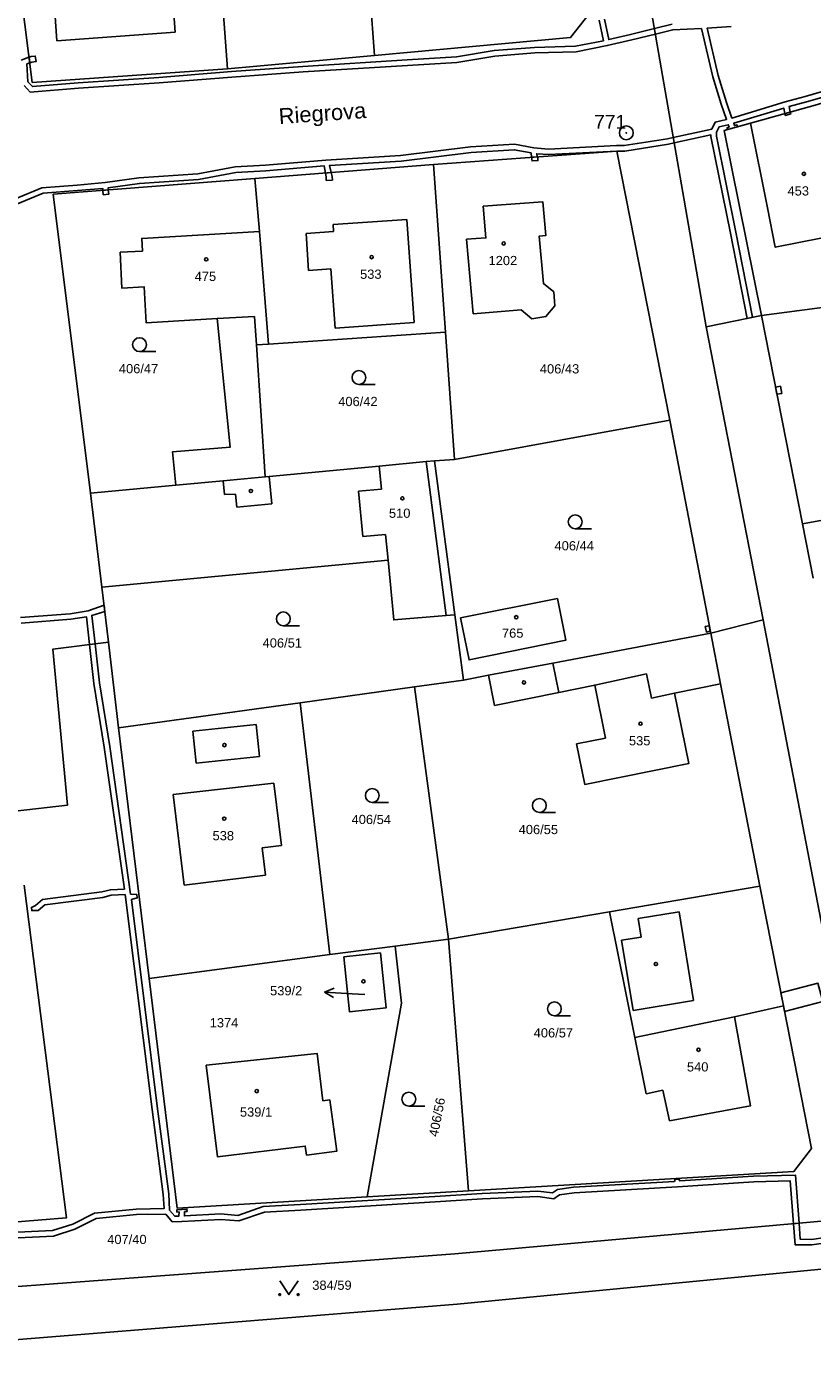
# Model space of a CAD drawing. Header units: metres. Extents: x -747283 to -746243, y -1022515 to -1021544.
# Tile 19 of 43: x -746846 to -746760, y -1022299 to -1022154. Entities that reach past the tile are written whole.
import ezdxf
from ezdxf.enums import TextEntityAlignment as Align

# ---------------------------------------------------------------- set-up
doc = ezdxf.new("R2010")
doc.units = ezdxf.units.M
doc.header["$MEASUREMENT"] = 0
for name, color, linetype in [('1', 251, 'CONTINUOUS'), ('1008', 251, 'CONTINUOUS'), ('101', 251, 'CONTINUOUS'), ('1016', 251, 'CONTINUOUS'), ('1029', 251, 'CONTINUOUS'), ('18', 251, 'CONTINUOUS'), ('21800', 251, 'CONTINUOUS'), ('21900', 251, 'CONTINUOUS'), ('21999', 251, 'CONTINUOUS'), ('23700', 251, 'CONTINUOUS'), ('304', 251, 'CONTINUOUS'), ('314', 251, 'CONTINUOUS'), ('402', 251, 'CONTINUOUS'), ('404', 251, 'CONTINUOUS')]:
    doc.layers.add(name, color=color, linetype=linetype)
doc.styles.add('Arial', font='arial.ttf', dxfattribs={"height": 1})
doc.styles.get("Standard").update_dxf_attribs({"font": 'arial.ttf'})

# ---------------------------------------------------------------- blocks, each defined once
blk = doc.blocks.new('4_02$0')
at = {"layer": '404', "linetype": 'Continuous'}
blk.add_circle((-0.01, 0), 0.175, dxfattribs=at)
blk = doc.blocks.new('1029$2')
at = {"layer": '1029', "color": 0, "linetype": 'Continuous'}
for p, q in [((0, 3), (-0.5, 2)), ((0, 0), (0, 3)), ((0, 3), (0.5, 2))]:
    blk.add_line(p, q, dxfattribs=at)
blk = doc.blocks.new('3_04$4')
at = {"layer": '304', "linetype": 'Continuous'}
blk.add_line((0.01, 0), (1.76, 0), dxfattribs=at)
blk.add_circle((0.01, 0.75), 0.75, dxfattribs=at)
blk = doc.blocks.new('3_14$5')
at = {"layer": '314', "linetype": 'Continuous'}
blk.add_lwpolyline([(-1, 1.5), (0, 0), (1, 1.5)], dxfattribs=at)
for centre in [(-1, 0), (1, 0)]:
    blk.add_circle(centre, 0.1, dxfattribs=at)
blk = doc.blocks.new('$16')
at = {"layer": '1', "linetype": 'Continuous'}
for points in [[(-39.235, -50.61), (-41.145, -51.09), (-43.755, -51.74), (-46.105, -52.28), (-46.565, -50.05)], [(-47.145, -50.19), (-46.685, -52.4), (-49.715, -53), (-54.175, -53.13), (-58.525, -53.47), (-62.635, -54.16), (-67.955, -54.49), (-79.295, -55.18), (-87.015, -55.74), (-94.895, -56.38), (-103.665, -56.95), (-108.615, -57.37), (-109.115, -56.84), (-109.205, -54.92), (-108.905, -54.8), (-108.985, -54.19), (-109.825, -54.5)], [(-110.245, -70.08), (-107.435, -68.94), (-103.735, -68.65), (-100.985, -68.41), (-100.975, -68.63), (-100.385, -68.58), (-100.385, -68.34), (-97.005, -67.88), (-90.605, -67.43), (-86.545, -66.68), (-83.295, -66.49), (-76.985, -65.96), (-76.835, -66.75), (-76.205, -66.7), (-76.385, -65.92), (-68.635, -65.44), (-61.025, -64.51), (-56.355, -64.22), (-54.525, -64.57), (-54.485, -65.04), (-53.885, -64.99), (-53.915, -64.65), (-52.635, -64.75), (-45.245, -64.36), (-44.375, -64.36), (-39.625, -63.62), (-39.005, -63.48), (-35.015, -62.62), (-35.015, -62.79), (-32.915, -73.26), (-31.095, -82.5), (-30.515, -82.38), (-32.335, -73.14), (-34.415, -62.73), (-34.415, -62.32), (-34.135, -61.74), (-33.135, -61.51), (-33.055, -61.77), (-33.275, -61.84), (-33.215, -62.04), (-32.135, -61.73), (-32.205, -61.52), (-32.475, -61.6), (-32.555, -61.35), (-27.125, -59.71), (-27.005, -60.3), (-26.425, -60.14), (-26.545, -59.54), (-24.655, -59.02), (-19.695, -57.6)], [(5.125, -49.27), (0.535, -50.94), (-5.355, -52.83), (-12.945, -55.02), (-19.855, -57.02), (-24.815, -58.44), (-26.975, -59.04), (-32.745, -60.78), (-33.335, -59.1), (-34.225, -56.17), (-35.445, -51.04), (-32.825, -50.85)], [(-109.525, -57.27), (-108.855, -57.99), (-103.625, -57.55), (-94.855, -56.98), (-86.975, -56.34), (-79.255, -55.78), (-67.915, -55.09), (-62.575, -54.76), (-58.445, -54.07), (-54.135, -53.73), (-49.655, -53.6), (-46.275, -52.93), (-43.615, -52.32), (-41.045, -51.68), (-39.155, -51.21), (-36.045, -51.08), (-34.805, -56.33), (-33.915, -59.28), (-33.915, -59.28), (-33.325, -60.93), (-34.555, -61.22), (-34.925, -61.99), (-39.105, -62.89), (-39.725, -63.02), (-44.425, -63.76), (-45.265, -63.76), (-52.625, -64.15), (-54.215, -64.02), (-56.315, -63.62), (-61.085, -63.91), (-68.695, -64.84), (-76.775, -65.34), (-83.335, -65.89), (-86.625, -66.08), (-90.685, -66.83), (-97.065, -67.28), (-100.735, -67.78), (-103.775, -68.05), (-107.575, -68.34), (-110.385, -69.5)]]:
    blk.add_lwpolyline(points, dxfattribs=at)
blk = doc.blocks.new('1_01$20')
at = {"layer": '101', "linetype": 'Continuous'}
for radius in [0.75, 0.03]:
    blk.add_circle((0, 0), radius, dxfattribs=at)

msp = doc.modelspace()

# ---------------------------------------------------------------- linework, layer by layer
at = {"layer": '1029'}
msp.add_line((-746808.93, -1022258.84), (-746810.31, -1022258.76), dxfattribs=at)
at = {"layer": '21800'}
for p, q in [((-746812.37, -1022175.39), (-746804.37, -1022174.83)), ((-746812.32, -1022176.13), (-746812.37, -1022175.39)), ((-746804.37, -1022174.83), (-746803.59, -1022186.01)), ((-746815.32, -1022176.34), (-746812.32, -1022176.13)), ((-746815.04, -1022180.36), (-746815.32, -1022176.34)), ((-746812.61, -1022180.18), (-746815.04, -1022180.36)), ((-746812.16, -1022186.61), (-746812.61, -1022180.18)), ((-746824.96, -1022185.58), (-746820.89, -1022185.34)), ((-746820.89, -1022185.34), (-746820.69, -1022188.42)), ((-746803.59, -1022186.01), (-746812.16, -1022186.61)), ((-746807.38, -1022201.56), (-746807.14, -1022204.05)), ((-746800.13, -1022217.76), (-746802.29, -1022201.08)), ((-746824.16, -1022204.65), (-746824.3, -1022203.16)), ((-746819.32, -1022202.69), (-746819.04, -1022205.67)), ((-746822.96, -1022204.59), (-746824.16, -1022204.65)), ((-746822.83, -1022206.03), (-746822.96, -1022204.59)), ((-746807.14, -1022204.05), (-746809.63, -1022204.29)), ((-746809.63, -1022204.29), (-746809.17, -1022209.21)), ((-746819.04, -1022205.67), (-746822.83, -1022206.03)), ((-746809.17, -1022209.21), (-746806.68, -1022208.98)), ((-746806.68, -1022208.98), (-746806.42, -1022211.77)), ((-746787.91, -1022226.1), (-746788.56, -1022222.92)), ((-746778.39, -1022224.1), (-746784.01, -1022225.31)), ((-746777.83, -1022226.71), (-746778.39, -1022224.1)), ((-746775.35, -1022226.17), (-746777.83, -1022226.71)), ((-746827.61, -1022230.29), (-746820.73, -1022229.58)), ((-746827.25, -1022233.75), (-746827.61, -1022230.29)), ((-746820.73, -1022229.58), (-746820.38, -1022233.04)), ((-746820.38, -1022233.04), (-746827.25, -1022233.75)), ((-746829.74, -1022237.18), (-746818.81, -1022235.94)), ((-746818.81, -1022235.94), (-746817.99, -1022242.69)), ((-746828.54, -1022247.01), (-746829.74, -1022237.18)), ((-746817.99, -1022242.69), (-746820.07, -1022242.95)), ((-746820.07, -1022242.95), (-746819.7, -1022245.92)), ((-746819.7, -1022245.92), (-746828.54, -1022247.01)), ((-746779.29, -1022250.59), (-746774.85, -1022249.87)), ((-746778.96, -1022252.62), (-746779.29, -1022250.59)), ((-746774.85, -1022249.87), (-746773.28, -1022259.49)), ((-746781.11, -1022252.97), (-746778.96, -1022252.62)), ((-746779.85, -1022260.57), (-746781.11, -1022252.97)), ((-746773.28, -1022259.49), (-746779.85, -1022260.57)), ((-746768.86, -1022261.27), (-746779.65, -1022263.52))]:
    msp.add_line(p, q, dxfattribs=at)
at = {"layer": '21900'}
for p, q in [((-746783.39, -1022120.18), (-746771.93, -1022186.48)), ((-746810.26, -1022125.53), (-746807.9, -1022157.05)), ((-746825.24, -1022139.27), (-746823.84, -1022158.5)), ((-746807.9, -1022157.05), (-746823.84, -1022158.5)), ((-746767.1, -1022164.38), (-746765.26, -1022173.56)), ((-746801.5, -1022168.87), (-746820.86, -1022170.4)), ((-746800.2, -1022187.05), (-746801.5, -1022168.87)), ((-746820.86, -1022170.4), (-746820.37, -1022176.13)), ((-746819.37, -1022188.34), (-746820.37, -1022176.13)), ((-746742.44, -1022182.13), (-746765.93, -1022185.23)), ((-746771.93, -1022186.48), (-746765.93, -1022185.23)), ((-746765.93, -1022185.23), (-746761.47, -1022207.82)), ((-746819.37, -1022188.34), (-746800.2, -1022187.05)), ((-746799.22, -1022200.84), (-746800.2, -1022187.05)), ((-746765.72, -1022218.23), (-746771.93, -1022186.48)), ((-746775.86, -1022196.6), (-746799.22, -1022200.84)), ((-746775.86, -1022196.6), (-746771.43, -1022219.66)), ((-746801.39, -1022201), (-746799.22, -1022200.84)), ((-746799.19, -1022217.68), (-746801.39, -1022201)), ((-746829.44, -1022203.64), (-746838.69, -1022204.51)), ((-746838.69, -1022204.51), (-746837.46, -1022214.68)), ((-746761.47, -1022207.82), (-746737.18, -1022203.37)), ((-746761.47, -1022207.82), (-746760.33, -1022213.71)), ((-746836.74, -1022220.64), (-746837.46, -1022214.68)), ((-746799.19, -1022217.68), (-746798.24, -1022224.76)), ((-746771.43, -1022219.66), (-746765.72, -1022218.23)), ((-746770.36, -1022225.17), (-746771.43, -1022219.66)), ((-746836.74, -1022220.64), (-746835.67, -1022229.94)), ((-746803.55, -1022225.5), (-746798.24, -1022224.76)), ((-746798.24, -1022224.76), (-746795.53, -1022224.24)), ((-746815.97, -1022227.22), (-746803.55, -1022225.5)), ((-746799.88, -1022252.86), (-746803.55, -1022225.5)), ((-746766.11, -1022247.11), (-746770.36, -1022225.17)), ((-746815.97, -1022227.22), (-746835.67, -1022229.94)), ((-746812.72, -1022254.52), (-746815.97, -1022227.22)), ((-746835.67, -1022229.94), (-746832.34, -1022257.1)), ((-746766.11, -1022247.11), (-746782.42, -1022249.89)), ((-746763.53, -1022260.08), (-746766.11, -1022247.11)), ((-746799.88, -1022252.86), (-746782.42, -1022249.89)), ((-746812.72, -1022254.52), (-746805.64, -1022253.61)), ((-746805.64, -1022253.61), (-746799.88, -1022252.86)), ((-746797.68, -1022280.13), (-746799.88, -1022252.86)), ((-746832.34, -1022257.1), (-746812.72, -1022254.52)), ((-746808.68, -1022280.78), (-746797.68, -1022280.13))]:
    msp.add_line(p, q, dxfattribs=at)
for points in [[(-746807.9, -1022157.05), (-746786.62, -1022155.09), (-746783.91, -1022151.68), (-746789.37, -1022121.2)], [(-746823.84, -1022158.5), (-746845.01, -1022159.97), (-746848.59, -1022131.95)], [(-746842.35, -1022155.48), (-746829.52, -1022154.51), (-746830.17, -1022145.48), (-746842.96, -1022146.51), (-746842.35, -1022155.48)], [(-746750.13, -1022159.42), (-746760.09, -1022162.44), (-746767.1, -1022164.38)], [(-746765.93, -1022185.23), (-746769.97, -1022165.2), (-746767.1, -1022164.38)], [(-746801.5, -1022168.87), (-746781.62, -1022167.41), (-746775.86, -1022196.6)], [(-746838.69, -1022204.51), (-746842.76, -1022172.1), (-746820.86, -1022170.4)], [(-746797.2, -1022185.05), (-746797.9, -1022176.98), (-746795.81, -1022176.82), (-746796.09, -1022173.4), (-746789.63, -1022172.92), (-746789.29, -1022176.56), (-746790.04, -1022176.64), (-746789.57, -1022181.77), (-746788.44, -1022182.69), (-746788.32, -1022184.18), (-746789.29, -1022185.36), (-746790.84, -1022185.59), (-746792, -1022184.64), (-746797.2, -1022185.05)], [(-746765.26, -1022173.56), (-746764.43, -1022177.84), (-746754.16, -1022175.81)], [(-746820.37, -1022176.13), (-746833.14, -1022176.88), (-746833.07, -1022178.26), (-746835.47, -1022178.39), (-746835.3, -1022182.26), (-746832.86, -1022182.14), (-746832.65, -1022186.04), (-746824.96, -1022185.58), (-746823.54, -1022199.51), (-746829.8, -1022200.03), (-746829.44, -1022203.64)], [(-746819.75, -1022202.73), (-746820.69, -1022188.42), (-746819.37, -1022188.34)], [(-746801.39, -1022201), (-746802.29, -1022201.08), (-746807.38, -1022201.56), (-746819.32, -1022202.69), (-746819.75, -1022202.73)], [(-746829.44, -1022203.64), (-746824.3, -1022203.16), (-746819.75, -1022202.73)], [(-746837.46, -1022214.68), (-746806.42, -1022211.77), (-746805.81, -1022218.24), (-746800.13, -1022217.76), (-746799.19, -1022217.68)], [(-746788.06, -1022215.9), (-746798.56, -1022218.03), (-746797.64, -1022222.57), (-746787.14, -1022220.44), (-746788.06, -1022215.9)], [(-746771.43, -1022219.66), (-746788.56, -1022222.92), (-746795.53, -1022224.24)], [(-746846.88, -1022238.96), (-746841.18, -1022238.31), (-746842.79, -1022221.42), (-746836.74, -1022220.64)], [(-746795.53, -1022224.24), (-746794.87, -1022227.5), (-746787.91, -1022226.1), (-746784.01, -1022225.31), (-746782.85, -1022231.05), (-746785.98, -1022231.68), (-746785.09, -1022236.08), (-746773.81, -1022233.81), (-746775.35, -1022226.17), (-746770.36, -1022225.17)], [(-746861.34, -1022284.67), (-746841.29, -1022283.05), (-746845.87, -1022247)], [(-746782.42, -1022249.89), (-746779.65, -1022263.52), (-746778.42, -1022269.6), (-746776.62, -1022269.23), (-746775.88, -1022272.54), (-746767.1, -1022270.91), (-746768.86, -1022261.27), (-746763.53, -1022260.08)], [(-746805.64, -1022253.61), (-746804.96, -1022259.77), (-746808.68, -1022280.78)], [(-746811.23, -1022254.76), (-746807.25, -1022254.34), (-746806.61, -1022260.29), (-746810.59, -1022260.73), (-746811.23, -1022254.76)], [(-746808.68, -1022280.78), (-746829.28, -1022282.01), (-746832.34, -1022257.1)], [(-746797.68, -1022280.13), (-746762.4, -1022278.03), (-746760.48, -1022275.54), (-746763.53, -1022260.08)], [(-746812.74, -1022270.27), (-746813.48, -1022270.37), (-746814.11, -1022265.24), (-746826.14, -1022266.51), (-746824.93, -1022276.44), (-746815.41, -1022275.27), (-746815.27, -1022276.28)], [(-746815.27, -1022276.28), (-746811.98, -1022275.83), (-746812.74, -1022270.27)], [(-746753.33, -1022282.89), (-746799.19, -1022286.96), (-746876.11, -1022292.72)], [(-746752.28, -1022287.92), (-746798.93, -1022292.43), (-746875.68, -1022298.61)]]:
    msp.add_lwpolyline(points, dxfattribs=at)
at = {"layer": '21999'}
msp.add_line((-746765.72, -1022218.23), (-746753.33, -1022282.89), dxfattribs=at)
at = {"layer": '23700'}
for points in [[(-746845.36, -1022157.24), (-746845.28, -1022157.85), (-746845.07, -1022157.76), (-746844.6, -1022157.71), (-746844.68, -1022157.11), (-746845.14, -1022157.16), (-746845.36, -1022157.24)], [(-746762.8, -1022163.19), (-746763.38, -1022163.35), (-746763.33, -1022163.54), (-746762.75, -1022163.38), (-746762.8, -1022163.19)], [(-746790.86, -1022168.09), (-746790.8, -1022168.48), (-746790.16, -1022168.44), (-746790.18, -1022168.07), (-746790.26, -1022168.04), (-746790.86, -1022168.09)], [(-746813.21, -1022169.8), (-746813.14, -1022170.19), (-746813.13, -1022170.59), (-746812.46, -1022170.56), (-746812.48, -1022170.16), (-746812.58, -1022169.75), (-746813.21, -1022169.8)], [(-746837.35, -1022171.68), (-746837.31, -1022172.14), (-746836.72, -1022172.09), (-746836.76, -1022171.63), (-746837.35, -1022171.68)], [(-746764.39, -1022193.01), (-746764.24, -1022193.77), (-746763.72, -1022193.68), (-746763.86, -1022192.91), (-746764.39, -1022193.01)], [(-746772.02, -1022218.96), (-746771.9, -1022219.55), (-746771.47, -1022219.46), (-746771.58, -1022218.88), (-746772.02, -1022218.96)], [(-746763.81, -1022258.68), (-746763.53, -1022260.08), (-746763.41, -1022260.69), (-746759.27, -1022259.61), (-746759.79, -1022257.63), (-746763.81, -1022258.68)], [(-746757.54, -1022284.96), (-746760.5, -1022285.4), (-746761.71, -1022285.38), (-746761.84, -1022283.65), (-746762.44, -1022283.7), (-746762.27, -1022285.98), (-746760.46, -1022286), (-746757.46, -1022285.56), (-746752.87, -1022285.1), (-746752.99, -1022284.51), (-746757.54, -1022284.96)]]:
    msp.add_lwpolyline(points, close=True, dxfattribs=at)
for points in [[(-746848.07, -1022285.28), (-746842.72, -1022285.03), (-746840.39, -1022284.3), (-746838.09, -1022283.14), (-746833.69, -1022282.7), (-746830.54, -1022282.66), (-746829.82, -1022283.48), (-746828.8, -1022283.46), (-746824.57, -1022283.22), (-746822.62, -1022283.39), (-746819.83, -1022282.44), (-746815.87, -1022282.22), (-746801.32, -1022281.34), (-746796.18, -1022281.01), (-746790.18, -1022280.75), (-746788.44, -1022280.98), (-746787.83, -1022280.56), (-746786.24, -1022280.34), (-746775.03, -1022279.68), (-746766.76, -1022279.15), (-746762.79, -1022279.05), (-746762.44, -1022283.7), (-746761.84, -1022283.65), (-746761.84, -1022283.65), (-746762.23, -1022278.43), (-746766.78, -1022278.55), (-746774.77, -1022279.06), (-746774.88, -1022278.85), (-746775.29, -1022278.88), (-746775.37, -1022279.1), (-746786.3, -1022279.74), (-746788.05, -1022279.98), (-746788.6, -1022280.36), (-746790.16, -1022280.15), (-746796.22, -1022280.41), (-746801.36, -1022280.74), (-746815.91, -1022281.62), (-746819.95, -1022281.84), (-746822.7, -1022282.79), (-746824.57, -1022282.62), (-746828.5, -1022282.84), (-746828.48, -1022282.38), (-746828.22, -1022282.36), (-746828.24, -1022282.11), (-746829.34, -1022282.19), (-746829.32, -1022282.44), (-746829.09, -1022282.42), (-746829.1, -1022282.87), (-746829.56, -1022282.88), (-746830.11, -1022282.24), (-746830.21, -1022280.46), (-746831.42, -1022271.23), (-746834.26, -1022248.56), (-746833.63, -1022248.38), (-746833.67, -1022248), (-746834.34, -1022247.96), (-746836.6, -1022231.95), (-746837.72, -1022225.06), (-746838.2, -1022220.83), (-746838.55, -1022217.75), (-746837.14, -1022217.34), (-746837.22, -1022216.65), (-746838.94, -1022217.26), (-746840.9, -1022217.57), (-746846.29, -1022217.98)], [(-746846.21, -1022218.58), (-746840.82, -1022218.17), (-746839.13, -1022217.9), (-746838.79, -1022220.9), (-746838.32, -1022225.14), (-746837.2, -1022232.05), (-746835.01, -1022247.41), (-746836.54, -1022247.49), (-746837.46, -1022247.72), (-746843.91, -1022248.56), (-746844.65, -1022249.19), (-746845.11, -1022249.41), (-746845.06, -1022249.74), (-746844.37, -1022249.75), (-746843.65, -1022249.14), (-746837.34, -1022248.32), (-746836.44, -1022248.09), (-746834.94, -1022248.01), (-746832.02, -1022271.31), (-746830.81, -1022280.52), (-746830.72, -1022282.06), (-746833.73, -1022282.1), (-746838.27, -1022282.56), (-746840.61, -1022283.74), (-746842.82, -1022284.43), (-746848.11, -1022284.68)]]:
    msp.add_lwpolyline(points, dxfattribs=at)

# ---------------------------------------------------------------- block references
at = {"layer": '101'}
msp.add_blockref('1_01$20', (-746780.58, -1022165.44), dxfattribs=at)
at = {"layer": '1029', "rotation": 87}
msp.add_blockref('1029$2', (-746810.31, -1022258.76), dxfattribs=at)
at = {"layer": '23700'}
msp.add_blockref('$16', (-746736.38, -1022103.05), dxfattribs=at)
at = {"layer": '304'}
for p in [(-746833.38, -1022189.15), (-746809.59, -1022192.71), (-746786.13, -1022208.35), (-746817.79, -1022218.88), (-746808.14, -1022238.02), (-746790.02, -1022239.11), (-746788.39, -1022261.15), (-746804.18, -1022270.94)]:
    msp.add_blockref('3_04$4', p, dxfattribs=at)
at = {"layer": '314'}
msp.add_blockref('3_14$5', (-746817.17, -1022291.38), dxfattribs=at)
at = {"layer": '402'}
for p in [(-746821.29, -1022204.26), (-746791.67, -1022225.02), (-746824.16, -1022231.81), (-746777.36, -1022255.54)]:
    msp.add_blockref('4_02$0', p, dxfattribs=at)
at = {"layer": '404'}
for p in [(-746761.31, -1022169.88), (-746793.87, -1022177.43), (-746826.13, -1022179.15), (-746808.19, -1022178.91), (-746804.86, -1022205.06), (-746792.51, -1022217.95), (-746779.03, -1022229.49), (-746824.18, -1022239.78), (-746809.08, -1022257.42), (-746772.74, -1022264.84), (-746820.65, -1022269.32)]:
    msp.add_blockref('4_02$0', p, dxfattribs=at)

# ---------------------------------------------------------------- texts
at = {"layer": '1008'}
msp.add_text('Riegrova', height=1.7, rotation=4, dxfattribs=at).set_placement((-746813.54, -1022163.31), align=Align.MIDDLE_CENTER)
at = {"layer": '1016'}
msp.add_text('771', height=1.5, dxfattribs=at).set_placement((-746780.58, -1022165.44), align=Align.BOTTOM_RIGHT)
at = {"layer": '18', "style": 'Arial'}
for s, p in [('453', (-746761.93, -1022172.53)), ('765', (-746792.9, -1022220.47)), ('539/2', (-746817.47, -1022259.24)), ('1374', (-746824.21, -1022262.71)), ('539/1', (-746820.74, -1022272.39))]:
    msp.add_text(s, height=1, dxfattribs=at).set_placement(p, align=Align.BOTTOM_CENTER)
for s, p in [('1202', (-746793.97, -1022179.28)), ('475', (-746826.23, -1022181)), ('533', (-746808.29, -1022180.76)), ('406/47', (-746833.48, -1022191)), ('406/43', (-746787.82, -1022191.02)), ('406/42', (-746809.69, -1022194.56)), ('510', (-746805.16, -1022206.67)), ('406/44', (-746786.23, -1022210.2)), ('406/51', (-746817.89, -1022220.73)), ('535', (-746779.13, -1022231.34)), ('406/54', (-746808.24, -1022239.87)), ('406/55', (-746790.12, -1022240.96)), ('538', (-746824.29, -1022241.63)), ('406/57', (-746788.49, -1022263)), ('540', (-746772.84, -1022266.69))]:
    msp.add_text(s, height=1, dxfattribs=at).set_placement(p, align=Align.MIDDLE_CENTER)
msp.add_text('406/56', height=1, rotation=79, dxfattribs=at).set_placement((-746801.11, -1022272.14), align=Align.MIDDLE_CENTER)
for s, p in [('407/40', (-746836.88, -1022286.2)), ('384/59', (-746814.64, -1022291.16))]:
    msp.add_text(s, height=1, dxfattribs=at).set_placement(p, align=Align.BOTTOM_LEFT)

doc.saveas('drawing.dxf')
